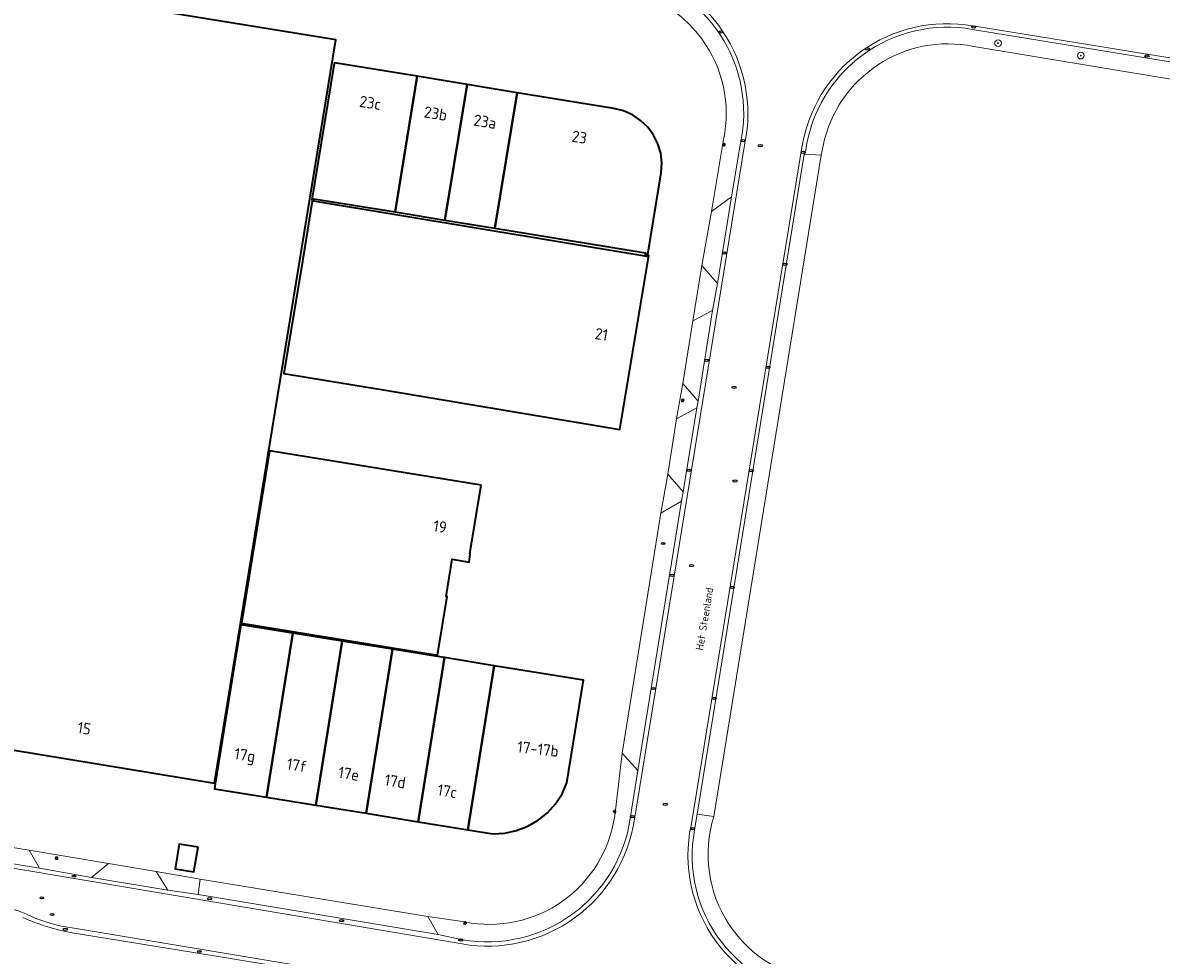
# Model space of a CAD drawing. Header units: metres. Extents: x 149984 to 156489, y 469398 to 478068.
# Tile 96 of 256: x 153836 to 153971, y 470707 to 470818. Entities that reach past the tile are written whole.
import ezdxf
from ezdxf.enums import TextEntityAlignment as Align

# ---------------------------------------------------------------- set-up
doc = ezdxf.new("R2010")
doc.units = ezdxf.units.M
doc.header["$LTSCALE"] = 0.75
for name, color, linetype, lineweight in [('B-WE-GR-BOOM-S', 252, 'Continuous', 25), ('B-WE-IE-MEUBILAIR-S', 252, 'Continuous', 25), ('B-WE-OG-BEBOUWING-GV', 6, 'Continuous', 35), ('B-WE-OG-BEBOUWING-T18', 1, 'Continuous', 18), ('B-WE-OG-TERREIN_BEGROEID-GV', 252, 'Continuous', 18), ('B-WE-OG-TERREIN_ERF-GV', 252, 'Continuous', 18), ('B-WE-OG-TOPOGRAFIE-T18', 7, 'Continuous', 18), ('B-WE-VH-GESLOTENVERHARDING_ASFALT-GV', 252, 'Continuous', 18), ('B-WE-VH-GESLOTENVERHARDING_BETON-GV', 252, 'Continuous', 18), ('B-WE-VH-OPENVERHARDING_BETONSTRAATSTEEN-GV', 252, 'Continuous', 18)]:
    doc.layers.add(name, color=color, linetype=linetype, lineweight=lineweight)
doc.styles.add('NLCS-ISO', font='NLCS-ISO.ttf')
doc.styles.add('NLCS-ISO-M500-T18', font='NLCS-ISO.ttf', dxfattribs={"height": 0.9})
doc.styles.add('NLCS-ISO-M750-T18', font='NLCS-ISO.ttf', dxfattribs={"height": 1.35})

# ---------------------------------------------------------------- blocks, each defined once
blk = doc.blocks.new('SIE-MEUBILAIR_PAAL_LICHTMAST-SO')
for points in [[(-0.62, 0), (-1, 0)], [(-0.71, 0.71), (-0.44, 0.44)], [(0, 1), (0, 0.62)], [(0.44, 0.44), (0.71, 0.71)], [(1, 0), (0.62, 0)], [(-0.71, -0.71), (-0.44, -0.44)], [(0, -0.62), (0, -1)], [(0.44, -0.44), (0.71, -0.71)]]:
    blk.add_lwpolyline(points)
blk.add_circle((0, 0), 0.5)
blk = doc.blocks.new('SIE-MEUBILAIR_PUT_RIOOLPUT-SO')
blk.add_ellipse((0, 0), major_axis=(1.25, 0), ratio=0.54)
at = {"style": 'NLCS-ISO'}
blk.add_text('ri', height=0.75, dxfattribs=at).set_placement((-0.04, 0.07), align=Align.MIDDLE_CENTER)
blk = doc.blocks.new('SIE-MEUBILAIR_PUT_KOLK-SO')
blk.add_ellipse((0, 0), major_axis=(1.25, 0), ratio=0.54)
at = {"style": 'NLCS-ISO'}
blk.add_text('klk', height=0.75, dxfattribs=at).set_placement((0.03, 0), align=Align.MIDDLE_CENTER)
blk = doc.blocks.new('SIE-MEUBILAIR_PUT_BRANDKRAAN-SO')
blk.add_ellipse((0, 0), major_axis=(1.25, 0), ratio=0.54)
at = {"style": 'NLCS-ISO'}
blk.add_text('bk', height=0.75, dxfattribs=at).set_placement((0.03, 0), align=Align.MIDDLE_CENTER)
blk = doc.blocks.new('SGR-BOOM_GBKN-SO')
at = {"linetype": 'ByBlock', "lineweight": 18}
h = blk.add_hatch(color=0, dxfattribs=at)
h.dxf.hatch_style = 1
edge = h.paths.add_edge_path()
edge.add_arc((0, 0), 0.25, 0, 360)
at = {"color": 0, "linetype": 'ByBlock', "lineweight": 18}
for radius in [2, 0.25]:
    blk.add_circle((0, 0), radius, dxfattribs=at)
at = {"color": 0, "linetype": 'ByBlock', "lineweight": 18, "style": 'NLCS-ISO'}
blk.add_attdef('SOORT', (2.5, 0), '', height=1.5, dxfattribs=at)

msp = doc.modelspace()

# ---------------------------------------------------------------- linework, layer by layer
at = {"layer": 'B-WE-OG-BEBOUWING-GV', "flags": 128}
msp.add_lwpolyline([(153827.201, 470733.019), (153858.443, 470727.913), (153872.816, 470816.099), (153842.142, 470821.111)], dxfattribs=at)
for points in [[(153882.473, 470811.764), (153872.657, 470813.378), (153872.576, 470813.057), (153869.978, 470797.126), (153870.112, 470797.104), (153870.198, 470797.089), (153870.225, 470797.243), (153879.847, 470795.672)], [(153885.769, 470794.704), (153888.394, 470810.791), (153882.473, 470811.764), (153879.847, 470795.672)], [(153888.394, 470810.791), (153885.769, 470794.704), (153891.691, 470793.737), (153894.314, 470809.818)], [(153891.691, 470793.737), (153909.535, 470790.823), (153909.544, 470790.807), (153909.515, 470790.665), (153909.831, 470790.614), (153911.424, 470800.316), (153911.494, 470801.479), (153911.361, 470802.636), (153911.03, 470803.753), (153910.511, 470804.796), (153909.82, 470805.733), (153908.977, 470806.537), (153908.008, 470807.183), (153906.941, 470807.651), (153905.81, 470807.928), (153894.314, 470809.818)], [(153870.112, 470797.104), (153870.086, 470796.945), (153870.035, 470796.954), (153868.898, 470790.06), (153866.646, 470776.511), (153879.189, 470774.455), (153906.525, 470769.846), (153909.931, 470790.493), (153909.733, 470790.53), (153909.712, 470790.403), (153870.175, 470796.953), (153870.198, 470797.089)], [(153890.046, 470763.267), (153864.943, 470767.345), (153861.629, 470746.861), (153884.889, 470743.086), (153886.027, 470750.039), (153885.898, 470750.057), (153886.609, 470754.456), (153888.626, 470754.124), (153888.778, 470755.076), (153888.717, 470755.092)], [(153864.595, 470726.23), (153867.736, 470745.689), (153861.561, 470746.686), (153858.514, 470727.813), (153858.419, 470727.226)], [(153873.592, 470744.744), (153867.736, 470745.689), (153864.595, 470726.23), (153870.452, 470725.284)], [(153876.408, 470724.323), (153879.549, 470743.783), (153873.592, 470744.744), (153870.452, 470725.284)], [(153882.592, 470723.325), (153885.733, 470742.785), (153884.903, 470742.919), (153879.549, 470743.783), (153876.408, 470724.323)], [(153882.592, 470723.325), (153888.474, 470722.376), (153891.615, 470741.835), (153885.733, 470742.785)], [(153888.474, 470722.376), (153891.449, 470721.896), (153892.867, 470721.978), (153894.255, 470722.278), (153895.581, 470722.789), (153896.811, 470723.499), (153897.917, 470724.391), (153898.871, 470725.443), (153899.652, 470726.63), (153900.24, 470727.923), (153902.208, 470740.126), (153891.615, 470741.835)], [(153856.495, 470720.285), (153854.263, 470720.663), (153853.766, 470717.734), (153855.998, 470717.355)]]:
    msp.add_lwpolyline(points, close=True, dxfattribs=at)
at = {"layer": 'B-WE-OG-TERREIN_BEGROEID-GV'}
for points in [[(153948.327, 470817.337, 0.4249303), (153928.557, 470802.986)], [(153930.611, 470803.532, -0.4138951), (153948.499, 470815.304)]]:
    msp.add_lwpolyline(points, format="xyb", dxfattribs=at)
at = {"layer": 'B-WE-OG-TERREIN_BEGROEID-GV', "flags": 128}
for points in [[(154006.088, 470807.883), (153948.327, 470817.337)], [(153948.499, 470815.304), (154001.918, 470806.446), (154007.293, 470805.555)], [(153928.557, 470802.986), (153928.375, 470802.524), (153930.406, 470802.397), (153930.611, 470803.532)]]:
    msp.add_lwpolyline(points, dxfattribs=at)
msp.add_lwpolyline([(153930.406, 470802.397), (153928.375, 470802.524), (153915.698, 470724.222), (153917.663, 470723.956)], close=True, dxfattribs=at)
at = {"layer": 'B-WE-OG-TERREIN_ERF-GV'}
for points in [[(153918.818, 470804.284, 0.4451487), (153905.627, 470822.255)], [(153948.499, 470815.304, 0.4138951), (153930.611, 470803.532)], [(153888.119, 470711.426, 0.4304409), (153905.901, 470724.036)], [(153917.663, 470723.956, 0.4749115), (153930.601, 470704.381)], [(153841.54, 470710.131, -0.0583338), (153835.699, 470711.946)]]:
    msp.add_lwpolyline(points, format="xyb", dxfattribs=at)
at = {"layer": 'B-WE-OG-TERREIN_ERF-GV', "flags": 128}
for points in [[(153842.142, 470821.111), (153872.816, 470816.099), (153858.443, 470727.913), (153827.201, 470733.019)], [(154001.918, 470806.446), (153948.499, 470815.304)], [(153905.901, 470724.036), (153906.782, 470731.439), (153911.382, 470759.921), (153912.193, 470764.55), (153913.233, 470771.12), (153913.979, 470775.317), (153915.156, 470782.768), (153916.231, 470789.311), (153917.364, 470795.742), (153918.818, 470804.284)], [(153930.611, 470803.532), (153930.406, 470802.397), (153917.663, 470723.956)], [(153820.074, 470747.256), (153816.553, 470747.835), (153816.399, 470746.898), (153814.31, 470747.241), (153811.366, 470729.308), (153810.949, 470726.763), (153810.57, 470724.454), (153810.881, 470724.208), (153815.55, 470723.372), (153821.119, 470722.485), (153830.557, 470720.886), (153836.47, 470719.943), (153845.867, 470718.379), (153851.509, 470717.413), (153856.75, 470716.505), (153883.746, 470712.055), (153888.119, 470711.426)], [(153859.846, 470707.164), (153841.54, 470710.131)]]:
    msp.add_lwpolyline(points, dxfattribs=at)
for points in [[(153909.931, 470790.493), (153906.525, 470769.846), (153879.189, 470774.455), (153866.646, 470776.511), (153868.898, 470790.06), (153870.035, 470796.954), (153870.086, 470796.945), (153870.112, 470797.104), (153869.978, 470797.126), (153872.576, 470813.057), (153872.657, 470813.378), (153882.473, 470811.764), (153888.394, 470810.791), (153894.314, 470809.818), (153905.81, 470807.928), (153906.941, 470807.651), (153908.008, 470807.183), (153908.977, 470806.537), (153909.82, 470805.733), (153910.511, 470804.796), (153911.03, 470803.753), (153911.361, 470802.636), (153911.494, 470801.479), (153911.424, 470800.316), (153909.831, 470790.614), (153909.515, 470790.665), (153909.544, 470790.807), (153909.535, 470790.823), (153891.691, 470793.737), (153885.769, 470794.704), (153879.847, 470795.672), (153870.225, 470797.243), (153870.198, 470797.089), (153870.175, 470796.953), (153909.712, 470790.403), (153909.733, 470790.53)], [(153890.046, 470763.267), (153888.717, 470755.092), (153888.778, 470755.076), (153888.626, 470754.124), (153886.609, 470754.456), (153885.898, 470750.057), (153886.027, 470750.039), (153884.889, 470743.086), (153861.629, 470746.861), (153864.943, 470767.345)], [(153902.208, 470740.126), (153900.24, 470727.923), (153899.652, 470726.63), (153898.871, 470725.443), (153897.917, 470724.391), (153896.811, 470723.499), (153895.581, 470722.789), (153894.255, 470722.278), (153892.867, 470721.978), (153891.449, 470721.896), (153888.474, 470722.376), (153882.592, 470723.325), (153876.408, 470724.323), (153870.452, 470725.284), (153864.595, 470726.23), (153858.419, 470727.226), (153858.514, 470727.813), (153861.561, 470746.686), (153867.736, 470745.689), (153873.592, 470744.744), (153879.549, 470743.783), (153884.903, 470742.919), (153885.733, 470742.785), (153891.615, 470741.835)], [(153856.495, 470720.285), (153855.998, 470717.355), (153853.766, 470717.734), (153854.263, 470720.663)]]:
    msp.add_lwpolyline(points, close=True, dxfattribs=at)
at = {"layer": 'B-WE-VH-GESLOTENVERHARDING_ASFALT-GV'}
for points in [[(153907.524, 470824.563, -0.4147815), (153921.35, 470803.824)], [(153928.064, 470803.066, -0.4231206), (153948.359, 470817.749)], [(153908.23, 470723.622, -0.4221296), (153887.811, 470708.812)], [(153929.943, 470702.106, -0.4412259), (153914.951, 470722.874)], [(153830.928, 470714.066, -0.0226087), (153835.88, 470712.468)], [(153835.88, 470712.468, 0.082888), (153841.573, 470710.714)]]:
    msp.add_lwpolyline(points, format="xyb", dxfattribs=at)
at = {"layer": 'B-WE-VH-GESLOTENVERHARDING_ASFALT-GV', "flags": 128}
for points in [[(153948.359, 470817.749), (154010.687, 470807.624), (154256.803, 470767.338)], [(153921.35, 470803.824), (153908.23, 470723.622)], [(153914.951, 470722.874), (153928.064, 470803.066)], [(153887.811, 470708.812), (153829.088, 470718.706), (153810.736, 470721.734), (153810.088, 470717.727), (153810.066, 470717.59), (153830.928, 470714.066)], [(153841.573, 470710.714), (153872.874, 470705.502), (153884.815, 470703.631)]]:
    msp.add_lwpolyline(points, dxfattribs=at)
at = {"layer": 'B-WE-VH-GESLOTENVERHARDING_BETON-GV'}
for points in [[(153907.466, 470824.04, -0.4198372), (153920.822, 470803.847)], [(153921.35, 470803.824, 0.4147815), (153907.524, 470824.563)], [(153948.359, 470817.749, 0.4231206), (153928.064, 470803.066)], [(153928.557, 470802.986, -0.4249303), (153948.327, 470817.337)], [(153887.811, 470708.812, 0.4221296), (153908.23, 470723.622)], [(153907.739, 470723.697, -0.4218074), (153887.855, 470709.312)], [(153914.951, 470722.874, 0.4412259), (153929.943, 470702.106)], [(153930.567, 470702.555, -0.4462293), (153915.371, 470722.337)], [(153835.88, 470712.468, 0.0226087), (153830.928, 470714.066)], [(153835.699, 470711.946, 0.0583338), (153841.54, 470710.131)], [(153841.573, 470710.714, -0.082888), (153835.88, 470712.468)]]:
    msp.add_lwpolyline(points, format="xyb", dxfattribs=at)
at = {"layer": 'B-WE-VH-GESLOTENVERHARDING_BETON-GV', "flags": 128}
for points in [[(153948.327, 470817.337), (154006.088, 470807.883), (154013.816, 470806.651), (154013.883, 470806.64), (154013.891, 470806.639), (154031.77, 470803.732), (154057.41, 470799.558), (154058.566, 470799.33), (154121.881, 470789.028), (154122.04, 470789.002), (154149.754, 470784.47), (154152.139, 470784.076), (154163.506, 470782.2), (154163.622, 470782.18), (154164.619, 470782.018), (154164.808, 470781.987), (154180.165, 470779.484), (154180.612, 470779.412), (154183.508, 470778.94), (154233.63, 470770.775), (154254.875, 470767.315)], [(154256.803, 470767.338), (154010.687, 470807.624), (153948.359, 470817.749)], [(153920.822, 470803.847), (153919.734, 470797.45), (153918.073, 470787.163), (153917.503, 470783.994), (153915.798, 470773.234), (153915.637, 470772.438), (153914.028, 470762.479), (153913.837, 470761.336), (153908.644, 470729.395), (153907.739, 470723.697)], [(153908.23, 470723.622), (153921.35, 470803.824)], [(153928.064, 470803.066), (153914.951, 470722.874)], [(153915.371, 470722.337), (153915.698, 470724.222), (153928.375, 470802.524), (153928.557, 470802.986)], [(153843.834, 470716.719), (153837.702, 470717.795), (153828.51, 470719.294), (153822.571, 470720.267), (153813.337, 470721.786), (153810.767, 470722.256), (153810.736, 470721.734), (153829.088, 470718.706), (153887.811, 470708.812)], [(153887.855, 470709.312), (153884.962, 470709.926), (153856.504, 470714.683), (153852.907, 470715.207), (153843.834, 470716.719)], [(153884.815, 470703.631), (153872.874, 470705.502), (153841.573, 470710.714)], [(153841.54, 470710.131), (153859.846, 470707.164), (153872.528, 470705.069), (153884.728, 470703.132)]]:
    msp.add_lwpolyline(points, dxfattribs=at)
at = {"layer": 'B-WE-VH-OPENVERHARDING_BETONSTRAATSTEEN-GV'}
for points in [[(153920.822, 470803.847, 0.4198372), (153907.466, 470824.04)], [(153905.627, 470822.255, -0.4451487), (153918.818, 470804.284)], [(153887.855, 470709.312, 0.4218074), (153907.739, 470723.697)], [(153905.901, 470724.036, -0.4304409), (153888.119, 470711.426)], [(153930.601, 470704.381, -0.4749115), (153917.663, 470723.956)], [(153915.371, 470722.337, 0.4462293), (153930.567, 470702.555)]]:
    msp.add_lwpolyline(points, format="xyb", dxfattribs=at)
at = {"layer": 'B-WE-VH-OPENVERHARDING_BETONSTRAATSTEEN-GV', "flags": 128}
for points in [[(153918.818, 470804.284), (153917.364, 470795.742), (153919.734, 470797.45), (153920.822, 470803.847)], [(153907.739, 470723.697), (153908.644, 470729.395), (153906.782, 470731.439), (153905.901, 470724.036)], [(153917.663, 470723.956), (153915.698, 470724.222), (153915.371, 470722.337)], [(153888.119, 470711.426), (153883.746, 470712.055), (153884.962, 470709.926), (153887.855, 470709.312)]]:
    msp.add_lwpolyline(points, dxfattribs=at)
for points in [[(153919.734, 470797.45), (153917.364, 470795.742), (153916.231, 470789.311), (153918.073, 470787.163)], [(153915.156, 470782.768), (153917.503, 470783.994), (153918.073, 470787.163), (153916.231, 470789.311)], [(153917.503, 470783.994), (153915.156, 470782.768), (153913.979, 470775.317), (153915.798, 470773.234)], [(153913.233, 470771.12), (153915.637, 470772.438), (153915.798, 470773.234), (153913.979, 470775.317)], [(153915.637, 470772.438), (153913.233, 470771.12), (153912.193, 470764.55), (153914.028, 470762.479)], [(153912.193, 470764.55), (153911.382, 470759.921), (153913.837, 470761.336), (153914.028, 470762.479)], [(153913.837, 470761.336), (153911.382, 470759.921), (153906.782, 470731.439), (153908.644, 470729.395)], [(153836.47, 470719.943), (153830.557, 470720.886), (153828.51, 470719.294), (153837.702, 470717.795)], [(153836.47, 470719.943), (153837.702, 470717.795), (153843.834, 470716.719), (153845.867, 470718.379)], [(153851.509, 470717.413), (153845.867, 470718.379), (153843.834, 470716.719), (153852.907, 470715.207)], [(153856.75, 470716.505), (153851.509, 470717.413), (153852.907, 470715.207), (153856.504, 470714.683)], [(153856.75, 470716.505), (153856.504, 470714.683), (153884.962, 470709.926), (153883.746, 470712.055)]]:
    msp.add_lwpolyline(points, close=True, dxfattribs=at)

# ---------------------------------------------------------------- block references
at = {"layer": 'B-WE-GR-BOOM-S', "xscale": 0.2, "yscale": 0.2, "zscale": 0.2}
for p in [(153951.365, 470815.702), (153961.184, 470814.226)]:
    msp.add_blockref('SGR-BOOM_GBKN-SO', p, dxfattribs=at)
at = {"layer": 'B-WE-IE-MEUBILAIR-S', "xscale": 0.2, "yscale": 0.2, "zscale": 0.2}
for name, p in [('SIE-MEUBILAIR_PUT_KOLK-SO', (153948.468, 470817.609)), ('SIE-MEUBILAIR_PUT_KOLK-SO', (153918.486, 470817.01)), ('SIE-MEUBILAIR_PUT_KOLK-SO', (153935.865, 470815)), ('SIE-MEUBILAIR_PUT_KOLK-SO', (153969.029, 470814.189)), ('SIE-MEUBILAIR_PAAL_LICHTMAST-SO', (153918.857, 470803.652)), ('SIE-MEUBILAIR_PUT_KOLK-SO', (153921.122, 470804.137)), ('SIE-MEUBILAIR_PUT_RIOOLPUT-SO', (153923.181, 470803.532)), ('SIE-MEUBILAIR_PUT_KOLK-SO', (153928.265, 470802.76)), ('SIE-MEUBILAIR_PUT_KOLK-SO', (153918.918, 470790.8)), ('SIE-MEUBILAIR_PUT_KOLK-SO', (153926.096, 470789.444)), ('SIE-MEUBILAIR_PUT_KOLK-SO', (153916.808, 470778.05)), ('SIE-MEUBILAIR_PUT_KOLK-SO', (153924.098, 470777.226)), ('SIE-MEUBILAIR_PUT_RIOOLPUT-SO', (153920.062, 470774.873)), ('SIE-MEUBILAIR_PAAL_LICHTMAST-SO', (153913.976, 470773.319)), ('SIE-MEUBILAIR_PUT_KOLK-SO', (153914.714, 470765.001)), ('SIE-MEUBILAIR_PUT_KOLK-SO', (153922.098, 470764.97)), ('SIE-MEUBILAIR_PUT_RIOOLPUT-SO', (153920.162, 470763.742)), ('SIE-MEUBILAIR_PUT_BRANDKRAAN-SO', (153911.649, 470756.329)), ('SIE-MEUBILAIR_PUT_RIOOLPUT-SO', (153915.015, 470753.701)), ('SIE-MEUBILAIR_PUT_KOLK-SO', (153912.702, 470752.564)), ('SIE-MEUBILAIR_PUT_KOLK-SO', (153919.835, 470751.142)), ('SIE-MEUBILAIR_PUT_KOLK-SO', (153910.49, 470739.124)), ('SIE-MEUBILAIR_PUT_KOLK-SO', (153917.699, 470737.962)), ('SIE-MEUBILAIR_PUT_RIOOLPUT-SO', (153911.895, 470725.386)), ('SIE-MEUBILAIR_PAAL_LICHTMAST-SO', (153905.888, 470724.515)), ('SIE-MEUBILAIR_PUT_KOLK-SO', (153908.01, 470723.92)), ('SIE-MEUBILAIR_PUT_KOLK-SO', (153915.133, 470722.485)), ('SIE-MEUBILAIR_PAAL_LICHTMAST-SO', (153839.697, 470718.995)), ('SIE-MEUBILAIR_PUT_KOLK-SO', (153841.79, 470716.862)), ('SIE-MEUBILAIR_PUT_RIOOLPUT-SO', (153837.961, 470714.291)), ('SIE-MEUBILAIR_PUT_KOLK-SO', (153857.863, 470714.202)), ('SIE-MEUBILAIR_PUT_RIOOLPUT-SO', (153839.181, 470712.311)), ('SIE-MEUBILAIR_PUT_KOLK-SO', (153840.75, 470710.536)), ('SIE-MEUBILAIR_PUT_KOLK-SO', (153873.521, 470711.575)), ('SIE-MEUBILAIR_PAAL_LICHTMAST-SO', (153888.159, 470711.3)), ('SIE-MEUBILAIR_PUT_KOLK-SO', (153887.62, 470709.288)), ('SIE-MEUBILAIR_PUT_KOLK-SO', (153856.651, 470707.923))]:
    msp.add_blockref(name, p, dxfattribs=at)

# ---------------------------------------------------------------- texts
at = {"layer": 'B-WE-OG-BEBOUWING-T18', "style": 'NLCS-ISO-M750-T18'}
for s, rotation, p in [('23c', 350.7, (153876.917, 470808.624)), ('23b', 350.7, (153884.666, 470807.35)), ('23a', 350.7, (153890.528, 470806.387)), ('23', 350.7, (153901.718, 470804.547)), ('21', 350.6, (153904.336, 470781.154)), ('19', 350.8, (153885.191, 470758.33)), ('15', 350.7, (153842.995, 470734.403)), ('17-17b', 353.5, (153896.802, 470731.951)), ('17g', 350.7, (153862.009, 470731.031)), ('17f', 350.7, (153868.203, 470730.02)), ('17e', 350.7, (153874.373, 470729.013)), ('17d', 350.7, (153879.865, 470728.116)), ('17c', 350.7, (153886.048, 470726.944))]:
    msp.add_text(s, height=1.35, rotation=rotation, dxfattribs=at).set_placement(p, align=Align.MIDDLE)
at = {"layer": 'B-WE-OG-TOPOGRAFIE-T18', "style": 'NLCS-ISO-M500-T18'}
msp.add_text('Het Steenland', height=0.9, rotation=80.6, dxfattribs=at).set_placement((153916.548, 470747.39), align=Align.MIDDLE)

doc.saveas('drawing.dxf')
